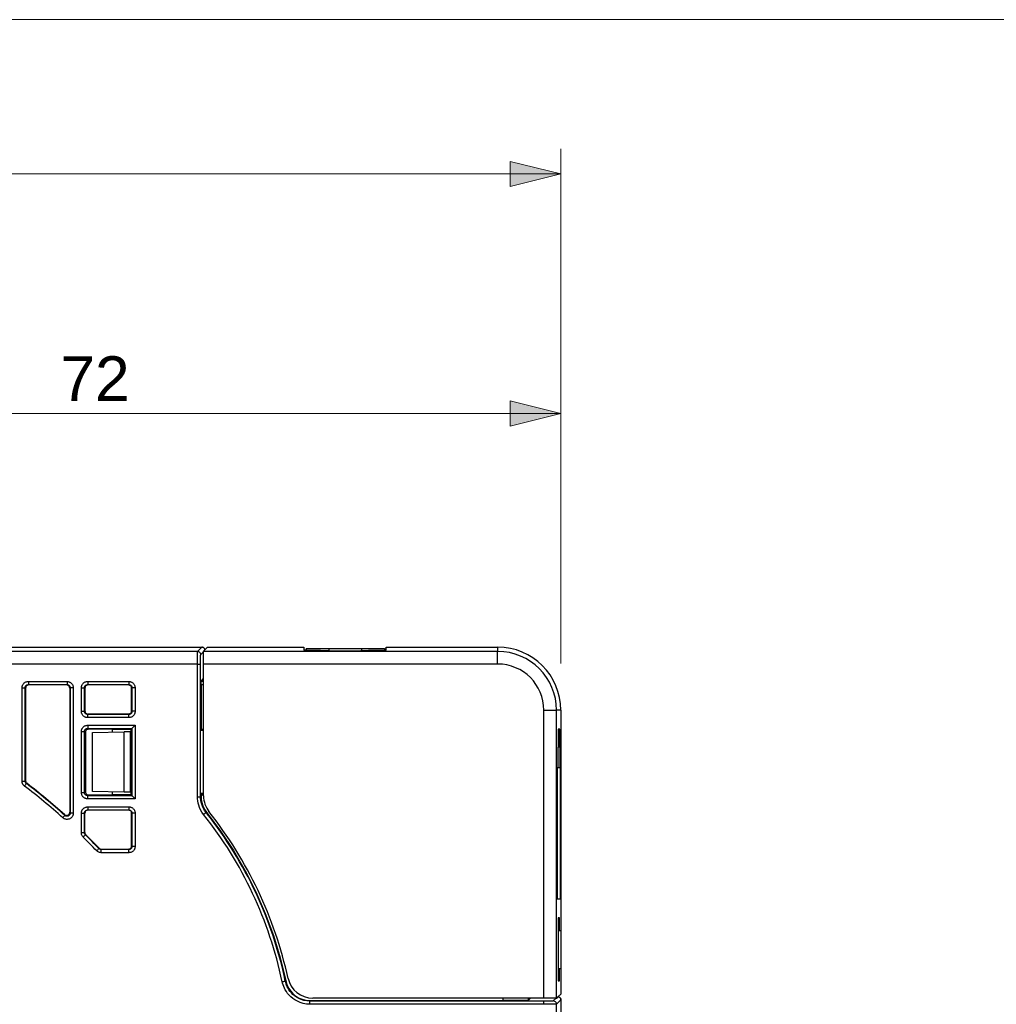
# Model space of a CAD drawing. Header units: inches. Extents: x 0 to 842, y 0 to 595.
# Tile 6 of 7: x 311 to 421, y 485 to 595. Entities that reach past the tile are written whole.
import ezdxf

# ---------------------------------------------------------------- set-up
doc = ezdxf.new("R2010")
doc.units = ezdxf.units.IN
doc.header["$MEASUREMENT"] = 0
doc.layers.add('Capa 1', color=7, linetype='Continuous')

# ---------------------------------------------------------------- blocks, each defined once
blk = doc.blocks.new('block 2')
at = {"layer": 'Capa 1', "lineweight": 0}
blk.add_lwpolyline([(0, 595.28), (841.89, 595.28), (841.89, 0), (0, 0), (0, 595.28)], dxfattribs=at)
at = {"layer": 'Capa 1', "color": 250, "lineweight": 25}
for points in [[(270, 524.85), (331.75, 524.85)], [(270, 524.85), (331.75, 524.85)], [(331.27, 524.37), (270, 524.37)], [(331.25, 522.95), (331.25, 523.1), (331.25, 523.25), (331.25, 523.39), (331.25, 523.51), (331.25, 523.62), (331.25, 523.72), (331.25, 523.82), (331.25, 523.9), (331.25, 523.97), (331.25, 524.03), (331.26, 524.09), (331.26, 524.14), (331.26, 524.18), (331.26, 524.22), (331.26, 524.25), (331.26, 524.28), (331.26, 524.3), (331.26, 524.32), (331.26, 524.34), (331.27, 524.35), (331.27, 524.36), (331.27, 524.37)], [(331.27, 524.37), (331.75, 524.85)], [(331.27, 524.37), (331.36, 524.35), (331.44, 524.32), (331.52, 524.26), (331.57, 524.19), (331.61, 524.1), (331.62, 524.01)], [(331.6, 522.95), (331.6, 523.07), (331.6, 523.18), (331.6, 523.28), (331.6, 523.37), (331.61, 523.45), (331.61, 523.53), (331.61, 523.6), (331.61, 523.66), (331.61, 523.71), (331.61, 523.76), (331.61, 523.8), (331.61, 523.84), (331.61, 523.87), (331.61, 523.9), (331.61, 523.93), (331.62, 523.95), (331.62, 523.97), (331.62, 523.98), (331.62, 523.99), (331.62, 524), (331.62, 524.01), (331.62, 524.01)], [(331.62, 524.01), (331.94, 524.33)], [(332.09, 524.59), (332.06, 524.67), (332, 524.74), (331.93, 524.8), (331.84, 524.84), (331.75, 524.85)], [(331.75, 524.85), (331.84, 524.84)], [(331.84, 524.84), (331.93, 524.8)], [(331.93, 524.8), (332, 524.74)], [(331.94, 524.4), (332.07, 524.53)], [(331.94, 524.37), (331.94, 524.4)], [(331.94, 522.95), (331.94, 524.37)], [(364.96, 524.37), (331.94, 524.37)], [(332, 524.74), (332.06, 524.67)], [(332.06, 524.67), (332.09, 524.59)], [(332.07, 524.53), (332.39, 524.85)], [(332.1, 524.55), (332.09, 524.59)], [(332.09, 524.59), (332.1, 524.55)], [(332.39, 524.85), (343.2, 524.85)], [(343.2, 524.85), (343.2, 524.5)], [(346.04, 524.45), (345.93, 524.45), (345.81, 524.45), (345.7, 524.45), (345.59, 524.45), (345.48, 524.45), (345.37, 524.45), (345.27, 524.45), (345.16, 524.45), (345.06, 524.46), (344.95, 524.46), (344.85, 524.46), (344.75, 524.46), (344.65, 524.46), (344.56, 524.46), (344.46, 524.46), (344.37, 524.46), (344.28, 524.46), (344.2, 524.46), (344.11, 524.47), (344.03, 524.47), (343.95, 524.47), (343.88, 524.47), (343.81, 524.47), (343.74, 524.47), (343.68, 524.47), (343.62, 524.48), (343.56, 524.48), (343.51, 524.48), (343.46, 524.48), (343.42, 524.48), (343.38, 524.49), (343.34, 524.49), (343.31, 524.49), (343.28, 524.49), (343.26, 524.49), (343.24, 524.49), (343.22, 524.5), (343.21, 524.5), (343.2, 524.5), (343.2, 524.5)], [(346.04, 524.45), (349.59, 524.45)], [(352.43, 524.5), (352.42, 524.5), (352.42, 524.5), (352.41, 524.5), (352.39, 524.49), (352.37, 524.49), (352.35, 524.49), (352.32, 524.49), (352.29, 524.49), (352.25, 524.49), (352.21, 524.48), (352.17, 524.48), (352.12, 524.48), (352.06, 524.48), (352.01, 524.48), (351.95, 524.47), (351.88, 524.47), (351.82, 524.47), (351.75, 524.47), (351.67, 524.47), (351.6, 524.47), (351.52, 524.47), (351.43, 524.46), (351.35, 524.46), (351.26, 524.46), (351.17, 524.46), (351.07, 524.46), (350.98, 524.46), (350.88, 524.46), (350.78, 524.46), (350.68, 524.46), (350.57, 524.46), (350.47, 524.46), (350.36, 524.45), (350.25, 524.45), (350.14, 524.45), (350.03, 524.45), (349.92, 524.45), (349.81, 524.45), (349.7, 524.45), (349.59, 524.45)], [(352.43, 524.5), (352.43, 524.85)], [(352.43, 524.85), (364.96, 524.85)], [(364.96, 524.85), (364.96, 524.37)], [(364.96, 522.95), (364.96, 523.01), (364.96, 523.08), (364.96, 523.14), (364.96, 523.21), (364.96, 523.27), (364.96, 523.33), (364.96, 523.39), (364.96, 523.46), (364.96, 523.51), (364.96, 523.57), (364.96, 523.63), (364.96, 523.69), (364.96, 523.74), (364.96, 523.79), (364.96, 523.85), (364.96, 523.89), (364.96, 523.94), (364.96, 523.99), (364.96, 524.03), (364.96, 524.07), (364.96, 524.11), (364.96, 524.15), (364.96, 524.18), (364.96, 524.21), (364.96, 524.24), (364.96, 524.26), (364.96, 524.29), (364.96, 524.31), (364.96, 524.32), (364.96, 524.34), (364.96, 524.35), (364.96, 524.36), (364.96, 524.36), (364.96, 524.37)], [(331.25, 522.95), (270, 522.95)], [(331.25, 522.95), (331.34, 522.95), (331.42, 522.95), (331.5, 522.95), (331.55, 522.95), (331.59, 522.95), (331.6, 522.95)], [(331.25, 508.06), (331.25, 522.95)], [(331.6, 508.06), (331.6, 522.95)], [(331.94, 508.14), (331.94, 522.95)], [(364.96, 522.95), (331.94, 522.95)], [(311.56, 520.29), (311.56, 520.33), (311.56, 520.37), (311.57, 520.42), (311.58, 520.47), (311.6, 520.52), (311.62, 520.57), (311.65, 520.63), (311.68, 520.68), (311.72, 520.73), (311.76, 520.78), (311.81, 520.83), (311.87, 520.87), (311.93, 520.91), (311.99, 520.94), (312.06, 520.96), (312.13, 520.98), (312.2, 520.99), (312.27, 520.99)], [(311.91, 520.29), (311.91, 520.31), (311.91, 520.33), (311.92, 520.35), (311.92, 520.38), (311.93, 520.4), (311.94, 520.43), (311.96, 520.46), (311.97, 520.48), (311.99, 520.51), (312.01, 520.53), (312.04, 520.56), (312.07, 520.58), (312.1, 520.6), (312.13, 520.61), (312.16, 520.62), (312.2, 520.63), (312.23, 520.64), (312.27, 520.64)], [(312.31, 520.6), (312.21, 520.58), (312.13, 520.55), (312.06, 520.49), (312, 520.42), (311.97, 520.34), (311.96, 520.24)], [(312.27, 520.99), (316.61, 520.99)], [(312.27, 520.99), (312.27, 520.9), (312.27, 520.82), (312.27, 520.75), (312.27, 520.69), (312.27, 520.65), (312.27, 520.64)], [(312.31, 520.6), (312.27, 520.64)], [(312.27, 520.64), (316.61, 520.64)], [(316.56, 520.6), (312.31, 520.6)], [(316.61, 520.64), (316.56, 520.6)], [(316.92, 520.24), (316.9, 520.34), (316.87, 520.42), (316.81, 520.49), (316.74, 520.55), (316.66, 520.58), (316.56, 520.6)], [(316.61, 520.99), (316.66, 520.99), (316.71, 520.99), (316.75, 520.98), (316.8, 520.97), (316.85, 520.95), (316.9, 520.93), (316.94, 520.91), (316.99, 520.88), (317.04, 520.85), (317.09, 520.81), (317.13, 520.76), (317.18, 520.7), (317.22, 520.64), (317.25, 520.58), (317.28, 520.51), (317.3, 520.43), (317.31, 520.36), (317.31, 520.29)], [(316.61, 520.99), (316.61, 520.9), (316.61, 520.82), (316.61, 520.75), (316.61, 520.69), (316.61, 520.65), (316.61, 520.64)], [(316.61, 520.64), (316.63, 520.64), (316.66, 520.64), (316.68, 520.63), (316.7, 520.63), (316.73, 520.62), (316.75, 520.61), (316.77, 520.6), (316.8, 520.58), (316.82, 520.57), (316.85, 520.54), (316.87, 520.52), (316.89, 520.49), (316.91, 520.46), (316.93, 520.43), (316.94, 520.4), (316.95, 520.36), (316.96, 520.32), (316.96, 520.29)], [(318.22, 520.29), (318.22, 520.33), (318.22, 520.37), (318.23, 520.42), (318.24, 520.47), (318.26, 520.52), (318.28, 520.57), (318.31, 520.63), (318.34, 520.68), (318.38, 520.73), (318.42, 520.78), (318.47, 520.83), (318.53, 520.87), (318.59, 520.91), (318.66, 520.94), (318.72, 520.96), (318.79, 520.98), (318.86, 520.99), (318.93, 520.99)], [(318.57, 520.29), (318.57, 520.31), (318.58, 520.33), (318.58, 520.35), (318.59, 520.38), (318.59, 520.4), (318.6, 520.43), (318.62, 520.46), (318.63, 520.48), (318.65, 520.51), (318.68, 520.53), (318.7, 520.56), (318.73, 520.58), (318.76, 520.6), (318.79, 520.61), (318.82, 520.62), (318.86, 520.63), (318.89, 520.64), (318.93, 520.64)], [(318.97, 520.6), (318.88, 520.58), (318.79, 520.55), (318.72, 520.49), (318.66, 520.42), (318.63, 520.34), (318.62, 520.24)], [(318.93, 520.99), (323.55, 520.99)], [(318.93, 520.99), (318.93, 520.9), (318.93, 520.82), (318.93, 520.75), (318.93, 520.69), (318.93, 520.65), (318.93, 520.64)], [(318.97, 520.6), (318.93, 520.64)], [(318.93, 520.64), (323.55, 520.64)], [(323.51, 520.6), (318.97, 520.6)], [(323.55, 520.64), (323.51, 520.6)], [(323.86, 520.24), (323.85, 520.34), (323.81, 520.42), (323.76, 520.49), (323.68, 520.55), (323.6, 520.58), (323.51, 520.6)], [(323.55, 520.99), (323.6, 520.99), (323.65, 520.99), (323.7, 520.98), (323.75, 520.97), (323.79, 520.95), (323.84, 520.93), (323.89, 520.91), (323.94, 520.88), (323.99, 520.85), (324.03, 520.81), (324.08, 520.76), (324.12, 520.7), (324.16, 520.64), (324.2, 520.58), (324.22, 520.51), (324.24, 520.43), (324.26, 520.36), (324.26, 520.29)], [(323.55, 520.99), (323.55, 520.9), (323.55, 520.82), (323.55, 520.75), (323.55, 520.69), (323.55, 520.65), (323.55, 520.64)], [(323.55, 520.64), (323.58, 520.64), (323.6, 520.64), (323.62, 520.63), (323.65, 520.63), (323.67, 520.62), (323.7, 520.61), (323.72, 520.6), (323.74, 520.58), (323.77, 520.57), (323.79, 520.54), (323.82, 520.52), (323.84, 520.49), (323.86, 520.46), (323.87, 520.43), (323.89, 520.4), (323.9, 520.36), (323.9, 520.32), (323.9, 520.29)], [(331.66, 521.03), (331.94, 521.31)], [(331.66, 520.67), (331.66, 520.77), (331.66, 520.85), (331.66, 520.92), (331.66, 520.98), (331.66, 521.01), (331.66, 521.03)], [(331.66, 521.03), (331.94, 521.03)], [(331.66, 520.67), (331.94, 520.67)], [(331.66, 520.67), (331.68, 515.64)], [(311.56, 509.82), (311.56, 520.29)], [(311.56, 520.29), (311.65, 520.29), (311.73, 520.29), (311.81, 520.29), (311.86, 520.29), (311.9, 520.29), (311.91, 520.29)], [(311.96, 520.24), (311.91, 520.29)], [(311.91, 509.82), (311.91, 520.29)], [(311.96, 520.24), (311.96, 509.85)], [(316.96, 520.29), (316.92, 520.24)], [(316.92, 520.24), (316.92, 506.31)], [(317.31, 520.29), (317.22, 520.29), (317.14, 520.29), (317.07, 520.29), (317.01, 520.29), (316.97, 520.29), (316.96, 520.29)], [(316.96, 520.29), (316.96, 506.22)], [(317.31, 520.29), (317.31, 506.22)], [(318.22, 517.65), (318.22, 520.29)], [(318.22, 520.29), (318.31, 520.29), (318.39, 520.29), (318.47, 520.29), (318.52, 520.29), (318.56, 520.29), (318.57, 520.29)], [(318.62, 520.24), (318.57, 520.29)], [(318.57, 517.65), (318.57, 520.29)], [(318.62, 520.24), (318.62, 517.69)], [(323.9, 520.29), (323.86, 520.24)], [(323.86, 517.69), (323.86, 520.24)], [(324.26, 520.29), (324.17, 520.29), (324.08, 520.29), (324.01, 520.29), (323.95, 520.29), (323.92, 520.29), (323.9, 520.29)], [(323.9, 520.29), (323.9, 517.65)], [(324.26, 520.29), (324.26, 517.65)], [(318.93, 516.94), (318.89, 516.94), (318.84, 516.94), (318.79, 516.95), (318.74, 516.96), (318.69, 516.98), (318.64, 517), (318.59, 517.03), (318.53, 517.06), (318.48, 517.1), (318.43, 517.14), (318.38, 517.19), (318.34, 517.25), (318.3, 517.31), (318.27, 517.38), (318.25, 517.44), (318.23, 517.51), (318.22, 517.58), (318.22, 517.65)], [(318.22, 517.65), (318.31, 517.65), (318.39, 517.65), (318.47, 517.65), (318.52, 517.65), (318.56, 517.65), (318.57, 517.65)], [(318.62, 517.69), (318.57, 517.65)], [(318.93, 517.29), (318.91, 517.29), (318.88, 517.3), (318.86, 517.3), (318.83, 517.31), (318.81, 517.31), (318.78, 517.32), (318.76, 517.34), (318.73, 517.35), (318.7, 517.37), (318.68, 517.4), (318.66, 517.42), (318.64, 517.45), (318.62, 517.48), (318.6, 517.51), (318.59, 517.54), (318.58, 517.58), (318.58, 517.61), (318.57, 517.65)], [(318.62, 517.69), (318.63, 517.6), (318.66, 517.51), (318.72, 517.44), (318.79, 517.38), (318.88, 517.35), (318.97, 517.34)], [(318.97, 517.34), (318.93, 517.29)], [(318.93, 516.94), (318.93, 517.03), (318.93, 517.11), (318.93, 517.19), (318.93, 517.24), (318.93, 517.28), (318.93, 517.29)], [(323.55, 517.29), (318.93, 517.29)], [(323.51, 517.34), (318.97, 517.34)], [(323.51, 517.34), (323.6, 517.35), (323.68, 517.38), (323.76, 517.44), (323.81, 517.51), (323.85, 517.6), (323.86, 517.69)], [(323.55, 517.29), (323.51, 517.34)], [(324.26, 517.65), (324.26, 517.6), (324.25, 517.55), (324.24, 517.5), (324.23, 517.45), (324.22, 517.4), (324.2, 517.36), (324.17, 517.31), (324.14, 517.26), (324.11, 517.21), (324.07, 517.17), (324.02, 517.12), (323.97, 517.07), (323.91, 517.04), (323.84, 517), (323.77, 516.97), (323.7, 516.95), (323.63, 516.94), (323.55, 516.94)], [(323.9, 517.65), (323.9, 517.62), (323.9, 517.6), (323.9, 517.57), (323.89, 517.55), (323.88, 517.53), (323.87, 517.5), (323.86, 517.48), (323.85, 517.45), (323.83, 517.43), (323.81, 517.41), (323.79, 517.38), (323.76, 517.36), (323.73, 517.34), (323.7, 517.32), (323.66, 517.31), (323.62, 517.3), (323.59, 517.29), (323.55, 517.29)], [(323.55, 516.94), (323.55, 517.03), (323.55, 517.11), (323.55, 517.19), (323.55, 517.24), (323.55, 517.28), (323.55, 517.29)], [(323.9, 517.65), (323.86, 517.69)], [(324.26, 517.65), (324.17, 517.65), (324.08, 517.65), (324.01, 517.65), (323.95, 517.65), (323.92, 517.65), (323.9, 517.65)], [(370.15, 485.45), (370.15, 517.76)], [(370.15, 517.76), (370.21, 517.76), (370.28, 517.76), (370.34, 517.76), (370.41, 517.76), (370.47, 517.76), (370.53, 517.76), (370.6, 517.76), (370.66, 517.76), (370.72, 517.76), (370.78, 517.76), (370.83, 517.76), (370.89, 517.76), (370.94, 517.76), (371, 517.76), (371.05, 517.76), (371.1, 517.76), (371.14, 517.76), (371.19, 517.76), (371.23, 517.76), (371.27, 517.76), (371.31, 517.76), (371.35, 517.76), (371.38, 517.76), (371.41, 517.76), (371.44, 517.76), (371.46, 517.76), (371.49, 517.76), (371.51, 517.76), (371.53, 517.76), (371.54, 517.76), (371.55, 517.76), (371.56, 517.76), (371.57, 517.76), (371.57, 517.76)], [(371.57, 485.45), (371.57, 517.76)], [(372.05, 517.76), (371.57, 517.76)], [(372.05, 517.76), (372.05, 493.04)], [(323.55, 516.94), (318.93, 516.94)], [(318.22, 515.38), (318.22, 515.42), (318.22, 515.46), (318.23, 515.51), (318.24, 515.56), (318.26, 515.61), (318.28, 515.66), (318.31, 515.72), (318.34, 515.77), (318.38, 515.82), (318.42, 515.87), (318.47, 515.92), (318.53, 515.96), (318.59, 516), (318.66, 516.03), (318.72, 516.05), (318.79, 516.07), (318.86, 516.08), (318.93, 516.08)], [(318.22, 508.53), (318.22, 515.38)], [(318.22, 515.38), (318.31, 515.38), (318.39, 515.38), (318.47, 515.38), (318.52, 515.38), (318.56, 515.38), (318.57, 515.38)], [(318.57, 515.38), (318.57, 515.4), (318.58, 515.42), (318.58, 515.44), (318.59, 515.47), (318.59, 515.49), (318.6, 515.52), (318.62, 515.55), (318.63, 515.57), (318.65, 515.6), (318.68, 515.62), (318.7, 515.65), (318.73, 515.67), (318.76, 515.69), (318.79, 515.7), (318.82, 515.71), (318.86, 515.72), (318.89, 515.73), (318.93, 515.73)], [(318.57, 508.53), (318.57, 515.38)], [(318.67, 515.28), (318.57, 515.37)], [(319.02, 515.64), (318.93, 515.62), (318.84, 515.59), (318.77, 515.53), (318.71, 515.46), (318.68, 515.38), (318.67, 515.28)], [(318.67, 515.28), (318.67, 508.62)], [(318.93, 516.08), (324.26, 516.08)], [(318.93, 516.08), (318.93, 515.99), (318.93, 515.91), (318.93, 515.83), (318.93, 515.78), (318.93, 515.74), (318.93, 515.73)], [(319.02, 515.64), (318.93, 515.73)], [(318.93, 515.73), (323.91, 515.73)], [(321.67, 515.64), (319.02, 515.64)], [(319.47, 515.28), (323.01, 515.34)], [(319.47, 508.63), (319.47, 515.28)], [(321.67, 515.64), (323.79, 515.62)], [(321.67, 515.64), (321.67, 515.31)], [(323.72, 515.35), (323.01, 515.34)], [(323.01, 508.56), (323.01, 515.34)], [(323.87, 515.35), (323.72, 515.35)], [(323.72, 508.55), (323.72, 515.35)], [(323.84, 515.67), (323.79, 515.62)], [(323.79, 515.62), (323.79, 515.35)], [(323.84, 515.67), (323.9, 515.73)], [(323.87, 515.64), (323.84, 515.67)], [(323.87, 515.35), (323.87, 515.64)], [(323.87, 508.55), (323.87, 515.35)], [(323.9, 515.73), (323.91, 515.74), (323.93, 515.76), (323.97, 515.79), (324.01, 515.83), (324.06, 515.89), (324.12, 515.95), (324.19, 516.01), (324.26, 516.08)], [(323.9, 515.73), (323.9, 508.17)], [(324.26, 516.08), (324.26, 507.82)], [(331.62, 515.62), (331.68, 515.66)], [(331.94, 515.49), (331.62, 515.49)], [(331.72, 515.59), (331.68, 515.64)], [(331.68, 515.64), (331.94, 515.64)], [(331.72, 515.49), (331.72, 515.59)], [(331.94, 515.59), (331.72, 515.59)], [(371.93, 515.64), (371.74, 515.64)], [(371.74, 515.64), (371.74, 513.62)], [(371.93, 513.62), (371.93, 515.64)], [(371.74, 513.62), (371.71, 513.62)], [(371.71, 513.62), (371.71, 511.31)], [(371.93, 513.62), (371.74, 513.62)], [(371.96, 513.62), (371.93, 513.62)], [(371.96, 511.31), (371.96, 513.62)], [(371.71, 511.31), (371.64, 511.31)], [(371.64, 511.31), (371.64, 496.59)], [(371.96, 511.31), (371.71, 511.31)], [(372.02, 511.31), (371.96, 511.31)], [(372.02, 496.59), (372.02, 511.31)], [(311.84, 509.26), (311.8, 509.29), (311.77, 509.32), (311.73, 509.36), (311.7, 509.39), (311.68, 509.43), (311.65, 509.48), (311.62, 509.52), (311.6, 509.58), (311.58, 509.63), (311.57, 509.69), (311.56, 509.76), (311.56, 509.82)], [(311.56, 509.82), (311.65, 509.82), (311.73, 509.82), (311.81, 509.82), (311.86, 509.82), (311.9, 509.82), (311.91, 509.82)], [(311.84, 509.26), (311.89, 509.33), (311.94, 509.4), (311.99, 509.46), (312.02, 509.5), (312.04, 509.53), (312.05, 509.54)], [(311.91, 509.82), (311.92, 509.83), (311.93, 509.83), (311.94, 509.84), (311.96, 509.85)], [(312.05, 509.54), (312.03, 509.56), (312.02, 509.57), (312, 509.59), (311.99, 509.61), (311.97, 509.63), (311.96, 509.65), (311.95, 509.67), (311.94, 509.7), (311.93, 509.73), (311.92, 509.76), (311.91, 509.79), (311.91, 509.82)], [(311.96, 509.85), (311.97, 509.76), (311.99, 509.69), (312.04, 509.62), (312.09, 509.56)], [(312.05, 509.54), (312.09, 509.56)], [(318.93, 507.82), (318.88, 507.82), (318.83, 507.83), (318.78, 507.83), (318.73, 507.85), (318.68, 507.86), (318.64, 507.88), (318.59, 507.9), (318.54, 507.93), (318.49, 507.97), (318.45, 508.01), (318.4, 508.06), (318.35, 508.11), (318.32, 508.17), (318.28, 508.24), (318.26, 508.31), (318.24, 508.38), (318.22, 508.45), (318.22, 508.53)], [(318.22, 508.53), (318.31, 508.53), (318.39, 508.53), (318.47, 508.53), (318.52, 508.53), (318.56, 508.53), (318.57, 508.53)], [(318.57, 508.53), (318.67, 508.62)], [(318.93, 508.17), (318.9, 508.17), (318.88, 508.18), (318.85, 508.18), (318.83, 508.19), (318.81, 508.19), (318.78, 508.2), (318.76, 508.22), (318.74, 508.23), (318.71, 508.25), (318.69, 508.27), (318.66, 508.29), (318.64, 508.32), (318.62, 508.35), (318.6, 508.38), (318.59, 508.42), (318.58, 508.45), (318.58, 508.49), (318.57, 508.53)], [(318.67, 508.62), (318.68, 508.53), (318.71, 508.44), (318.77, 508.37), (318.84, 508.31), (318.93, 508.28), (319.02, 508.27)], [(323.01, 508.56), (319.47, 508.63)], [(321.67, 508.59), (321.67, 508.27)], [(323.72, 508.55), (323.01, 508.56)], [(323.87, 508.55), (323.72, 508.55)], [(323.79, 508.55), (323.79, 508.28)], [(323.87, 508.27), (323.87, 508.55)], [(331.94, 508.41), (331.62, 508.41)], [(331.72, 508.31), (331.72, 508.41)], [(318.93, 508.17), (319.02, 508.27)], [(318.93, 507.82), (318.93, 507.91), (318.93, 507.99), (318.93, 508.07), (318.93, 508.12), (318.93, 508.16), (318.93, 508.17)], [(323.9, 508.17), (318.93, 508.17)], [(324.26, 507.82), (318.93, 507.82)], [(319.02, 508.27), (321.67, 508.27)], [(323.79, 508.28), (321.67, 508.27)], [(323.79, 508.28), (323.84, 508.24)], [(323.84, 508.24), (323.87, 508.27)], [(323.84, 508.24), (323.9, 508.17)], [(323.9, 508.17), (323.91, 508.17), (323.93, 508.14), (323.97, 508.11), (324.01, 508.07), (324.06, 508.02), (324.12, 507.96), (324.19, 507.89), (324.26, 507.82)], [(331.25, 508.06), (331.34, 508.06), (331.42, 508.06), (331.5, 508.06), (331.55, 508.06), (331.59, 508.06), (331.6, 508.06)], [(331.94, 506.07), (331.76, 506.33), (331.61, 506.59), (331.49, 506.85), (331.4, 507.1), (331.33, 507.35), (331.28, 507.6), (331.26, 507.83), (331.25, 508.06)], [(331.6, 508.06), (331.62, 508.06), (331.63, 508.07), (331.64, 508.07), (331.66, 508.08)], [(332.22, 506.29), (332.06, 506.52), (331.92, 506.75), (331.82, 506.98), (331.73, 507.21), (331.67, 507.43), (331.63, 507.65), (331.61, 507.86), (331.6, 508.06)], [(331.66, 508.24), (331.65, 508.25), (331.64, 508.26), (331.64, 508.26), (331.63, 508.27), (331.63, 508.27)], [(331.72, 508.31), (331.66, 508.27)], [(331.66, 508.27), (331.94, 508.27)], [(331.66, 508.27), (331.66, 508.08)], [(331.66, 508.08), (331.67, 507.76), (331.73, 507.45), (331.82, 507.14), (331.94, 506.85), (332.09, 506.57), (332.27, 506.31)], [(331.72, 508.31), (331.94, 508.31)], [(317.31, 506.22), (317.31, 506.17), (317.31, 506.12), (317.3, 506.07), (317.29, 506.02), (317.27, 505.97), (317.25, 505.92), (317.22, 505.86), (317.18, 505.81), (317.14, 505.75), (317.09, 505.7), (317.04, 505.66), (316.98, 505.62), (316.92, 505.58), (316.85, 505.55), (316.78, 505.53), (316.71, 505.52), (316.63, 505.51), (316.56, 505.51), (316.49, 505.52), (316.42, 505.54), (316.34, 505.56), (316.27, 505.59), (316.2, 505.64), (316.13, 505.69)], [(316.33, 506.05), (316.39, 506), (316.47, 505.97), (316.55, 505.96), (316.63, 505.97), (316.7, 505.99), (316.77, 506.03), (316.83, 506.09), (316.88, 506.16), (316.91, 506.23), (316.92, 506.31)], [(316.96, 506.22), (316.96, 506.19), (316.96, 506.17), (316.95, 506.15), (316.95, 506.12), (316.94, 506.09), (316.93, 506.07), (316.91, 506.04), (316.9, 506.01), (316.87, 505.98), (316.85, 505.96), (316.82, 505.94), (316.79, 505.92), (316.76, 505.9), (316.73, 505.88), (316.69, 505.87), (316.65, 505.87), (316.62, 505.86), (316.58, 505.86), (316.55, 505.87), (316.51, 505.88), (316.47, 505.89), (316.44, 505.91), (316.4, 505.93), (316.37, 505.95)], [(316.92, 506.31), (316.92, 506.3), (316.93, 506.28), (316.94, 506.27), (316.94, 506.25), (316.95, 506.23), (316.96, 506.22)], [(317.31, 506.22), (317.22, 506.22), (317.14, 506.22), (317.07, 506.22), (317.01, 506.22), (316.97, 506.22), (316.96, 506.22)], [(318.22, 506.21), (318.22, 506.26), (318.23, 506.31), (318.24, 506.36), (318.25, 506.41), (318.26, 506.45), (318.28, 506.5), (318.31, 506.55), (318.33, 506.6), (318.37, 506.65), (318.41, 506.69), (318.46, 506.74), (318.51, 506.78), (318.55, 506.81)], [(318.22, 504.03), (318.22, 506.21)], [(318.22, 506.21), (318.31, 506.21), (318.39, 506.21), (318.47, 506.21), (318.52, 506.21), (318.56, 506.21), (318.57, 506.21)], [(318.55, 506.81), (318.57, 506.82), (318.64, 506.86), (318.71, 506.88), (318.78, 506.9), (318.85, 506.92), (318.93, 506.92)], [(318.57, 506.21), (318.57, 506.24), (318.58, 506.26), (318.58, 506.29), (318.59, 506.31), (318.6, 506.33), (318.6, 506.36), (318.62, 506.38), (318.63, 506.4), (318.65, 506.43), (318.67, 506.45), (318.69, 506.48), (318.72, 506.5), (318.74, 506.51)], [(318.57, 506.21), (318.62, 506.21)], [(318.57, 504.03), (318.57, 506.21)], [(318.63, 506.31), (318.62, 506.21)], [(318.62, 504.05), (318.62, 506.21)], [(318.72, 506.46), (318.66, 506.39), (318.63, 506.31)], [(318.97, 506.57), (318.88, 506.55), (318.79, 506.52), (318.72, 506.46)], [(318.74, 506.51), (318.75, 506.52), (318.78, 506.53), (318.82, 506.55), (318.85, 506.56), (318.89, 506.56), (318.93, 506.57)], [(318.93, 506.92), (323.55, 506.92)], [(318.93, 506.92), (318.93, 506.83), (318.93, 506.74), (318.93, 506.67), (318.93, 506.61), (318.93, 506.58), (318.93, 506.57)], [(318.93, 506.57), (323.55, 506.57)], [(323.55, 506.92), (323.59, 506.92), (323.64, 506.91), (323.69, 506.91), (323.74, 506.9), (323.79, 506.88), (323.84, 506.86), (323.89, 506.83), (323.95, 506.8)], [(323.55, 506.92), (323.55, 506.83), (323.55, 506.74), (323.55, 506.67), (323.55, 506.61), (323.55, 506.58), (323.55, 506.57)], [(323.55, 506.57), (323.57, 506.56), (323.59, 506.56), (323.62, 506.56), (323.64, 506.55), (323.67, 506.54), (323.7, 506.53), (323.72, 506.52), (323.73, 506.51)], [(323.6, 506.55), (323.55, 506.56)], [(323.86, 506.21), (323.85, 506.31), (323.81, 506.39), (323.76, 506.46), (323.68, 506.52), (323.6, 506.55)], [(323.73, 506.51), (323.75, 506.5), (323.77, 506.49)], [(323.77, 506.49), (323.8, 506.46), (323.82, 506.44), (323.84, 506.41), (323.86, 506.38), (323.88, 506.35), (323.89, 506.31), (323.9, 506.28), (323.9, 506.25), (323.9, 506.21)], [(323.86, 502.53), (323.86, 506.21)], [(323.86, 506.21), (323.9, 506.21)], [(324.26, 506.21), (324.17, 506.21), (324.08, 506.21), (324.01, 506.21), (323.95, 506.21), (323.92, 506.21), (323.9, 506.21)], [(323.9, 506.21), (323.9, 502.48)], [(323.95, 506.8), (324, 506.76), (324.05, 506.71), (324.1, 506.66), (324.14, 506.61), (324.17, 506.55), (324.2, 506.48), (324.23, 506.42), (324.25, 506.35), (324.26, 506.28), (324.26, 506.21)], [(324.26, 506.21), (324.26, 502.48)], [(331.94, 506.07), (332.01, 506.13), (332.08, 506.18), (332.14, 506.23), (332.18, 506.26), (332.21, 506.29), (332.22, 506.29)], [(332.22, 506.29), (332.27, 506.31)], [(332.27, 506.31), (332.34, 506.22)], [(332.34, 506.22), (333.85, 504.2), (335.31, 502.01), (336.63, 499.73), (337.82, 497.38), (338.87, 494.96), (339.78, 492.49), (340.55, 489.98), (341.16, 487.42)], [(316.13, 505.69), (316.19, 505.76), (316.25, 505.82), (316.3, 505.88), (316.34, 505.92), (316.36, 505.94), (316.37, 505.95)], [(316.33, 506.05), (316.33, 506.04), (316.34, 506.02), (316.35, 506), (316.35, 505.99), (316.36, 505.97), (316.37, 505.95)], [(318.43, 503.52), (318.37, 503.59), (318.32, 503.66), (318.28, 503.74), (318.25, 503.83), (318.23, 503.92), (318.22, 504.03)], [(318.22, 504.03), (318.31, 504.03), (318.39, 504.03), (318.47, 504.03), (318.52, 504.03), (318.56, 504.03), (318.57, 504.03)], [(318.57, 504.03), (318.58, 504.03), (318.59, 504.04), (318.61, 504.04), (318.62, 504.05)], [(318.68, 503.78), (318.65, 503.81), (318.62, 503.85), (318.6, 503.88), (318.59, 503.93), (318.58, 503.98), (318.57, 504.03)], [(318.62, 504.05), (318.62, 503.98), (318.64, 503.91), (318.68, 503.85), (318.72, 503.8)], [(318.43, 503.52), (318.49, 503.59), (318.55, 503.65), (318.6, 503.7), (318.64, 503.74), (318.67, 503.77), (318.68, 503.78)], [(318.68, 503.78), (318.72, 503.79)], [(319.94, 501.99), (320, 502.06), (320.07, 502.11), (320.12, 502.16), (320.16, 502.2), (320.19, 502.23), (320.19, 502.24)], [(320.45, 501.77), (320.36, 501.78), (320.27, 501.8), (320.19, 501.82), (320.1, 501.86), (320.02, 501.92), (319.94, 501.99)], [(320.19, 502.24), (320.21, 502.28)], [(320.45, 502.13), (320.41, 502.13), (320.36, 502.14), (320.32, 502.15), (320.28, 502.17), (320.24, 502.2), (320.2, 502.24)], [(320.21, 502.28), (320.27, 502.23), (320.33, 502.2), (320.4, 502.18), (320.47, 502.17)], [(320.45, 502.13), (320.46, 502.14), (320.46, 502.15), (320.46, 502.16), (320.47, 502.17)], [(320.45, 501.77), (320.45, 501.86), (320.45, 501.95), (320.45, 502.02), (320.45, 502.08), (320.45, 502.11), (320.45, 502.13)], [(323.55, 502.13), (320.45, 502.13)], [(323.55, 501.77), (320.45, 501.77)], [(320.47, 502.17), (323.51, 502.17)], [(323.51, 502.17), (323.6, 502.19), (323.68, 502.22), (323.76, 502.28), (323.81, 502.35), (323.85, 502.43), (323.86, 502.53)], [(323.55, 502.13), (323.51, 502.17)], [(324.26, 502.48), (324.26, 502.43), (324.25, 502.38), (324.24, 502.33), (324.23, 502.29), (324.22, 502.24), (324.2, 502.19), (324.17, 502.14), (324.14, 502.1), (324.11, 502.05), (324.07, 502), (324.02, 501.95), (323.97, 501.91), (323.91, 501.87), (323.84, 501.84), (323.77, 501.81), (323.7, 501.79), (323.63, 501.78), (323.55, 501.77)], [(323.9, 502.48), (323.9, 502.46), (323.9, 502.43), (323.9, 502.41), (323.89, 502.38), (323.88, 502.36), (323.87, 502.34), (323.86, 502.31), (323.85, 502.29), (323.83, 502.27), (323.81, 502.24), (323.79, 502.22), (323.76, 502.2), (323.73, 502.18), (323.7, 502.16), (323.66, 502.15), (323.62, 502.14), (323.59, 502.13), (323.55, 502.13)], [(323.55, 501.77), (323.55, 501.86), (323.55, 501.95), (323.55, 502.02), (323.55, 502.08), (323.55, 502.11), (323.55, 502.13)], [(323.9, 502.48), (323.86, 502.53)], [(324.26, 502.48), (324.17, 502.48), (324.08, 502.48), (324.01, 502.48), (323.95, 502.48), (323.92, 502.48), (323.9, 502.48)], [(371.64, 496.59), (372.02, 496.59)], [(371.77, 494.46), (371.77, 487.38)], [(371.89, 494.46), (371.77, 494.46)], [(371.89, 493.04), (371.89, 494.46)], [(371.77, 493.04), (372.05, 493.04)], [(372.05, 493.04), (372.05, 488.79)], [(371.77, 488.79), (372.05, 488.79)], [(371.89, 487.38), (371.89, 488.79)], [(372.05, 488.79), (372.05, 485.9)], [(341.12, 487.36), (341.16, 487.42)], [(341.17, 487.42), (341.25, 487.11), (341.37, 486.81), (341.52, 486.53), (341.7, 486.26), (341.92, 486.02), (342.15, 485.8), (342.41, 485.61), (342.69, 485.45), (343, 485.33), (343.31, 485.24), (343.62, 485.18), (343.94, 485.17)], [(340.77, 487.29), (340.86, 487.31), (340.94, 487.33), (341.02, 487.34), (341.07, 487.35), (341.11, 487.36), (341.12, 487.36)], [(343.89, 484.76), (343.49, 484.79), (343.12, 484.85), (342.78, 484.96), (342.47, 485.09), (342.19, 485.25), (341.95, 485.42), (341.73, 485.6), (341.54, 485.79), (341.38, 485.98), (341.24, 486.18), (341.12, 486.37), (341.02, 486.56), (340.94, 486.75), (340.87, 486.94), (340.81, 487.12), (340.77, 487.29)], [(343.89, 485.11), (343.54, 485.13), (343.2, 485.2), (342.9, 485.29), (342.63, 485.41), (342.38, 485.55), (342.16, 485.7), (341.97, 485.86), (341.8, 486.03), (341.66, 486.2), (341.53, 486.37), (341.43, 486.55), (341.34, 486.72), (341.27, 486.88), (341.21, 487.05), (341.16, 487.21), (341.12, 487.36)], [(371.77, 487.38), (371.89, 487.38)], [(365.54, 485.45), (365.54, 485.17)], [(368.39, 485.18), (365.54, 485.17)], [(368.39, 485.18), (368.65, 485.45)], [(368.39, 485.45), (368.39, 485.18)], [(371.57, 485.45), (370.15, 485.45)], [(371.53, 485.45), (371.21, 485.13)], [(371.57, 485.45), (371.6, 485.45)], [(372.05, 485.26), (371.57, 484.77)], [(371.73, 485.58), (371.6, 485.45)], [(372.05, 485.9), (371.73, 485.58)], [(371.79, 485.6), (371.75, 485.6)], [(371.75, 485.6), (371.79, 485.6)], [(372.05, 485.26), (372.04, 485.35), (372, 485.43), (371.95, 485.51), (371.87, 485.56), (371.79, 485.6)], [(371.79, 485.6), (371.87, 485.56)], [(371.87, 485.56), (371.95, 485.51)], [(371.95, 485.51), (372, 485.43)], [(372, 485.43), (372.04, 485.35)], [(372.04, 485.35), (372.05, 485.26)], [(372.05, 485.26), (372.05, 472.76)], [(372.05, 485.26), (372.05, 472.76)], [(343.89, 485.11), (343.9, 485.12), (343.92, 485.14), (343.93, 485.15), (343.94, 485.17)], [(343.89, 484.76), (343.89, 484.85), (343.89, 484.93), (343.89, 485), (343.89, 485.06), (343.89, 485.1), (343.89, 485.11)], [(370.15, 485.11), (343.89, 485.11)], [(370.15, 484.76), (343.89, 484.76)], [(343.94, 485.17), (365.54, 485.17)], [(371.21, 485.13), (371.2, 485.13), (371.18, 485.12), (371.16, 485.12), (371.12, 485.12), (371.08, 485.12), (371.03, 485.12), (370.98, 485.12), (370.93, 485.12), (370.87, 485.11), (370.82, 485.11), (370.76, 485.11), (370.71, 485.11), (370.65, 485.11), (370.6, 485.11), (370.55, 485.11), (370.49, 485.11), (370.44, 485.11), (370.38, 485.11), (370.33, 485.11), (370.27, 485.11), (370.21, 485.11), (370.15, 485.11)], [(370.15, 484.76), (370.15, 484.85), (370.15, 484.93), (370.15, 485), (370.15, 485.06), (370.15, 485.1), (370.15, 485.11)], [(371.57, 484.77), (371.56, 484.77), (371.53, 484.77), (371.49, 484.77), (371.44, 484.77), (371.38, 484.77), (371.32, 484.76), (371.26, 484.76), (371.18, 484.76), (371.11, 484.76), (371.04, 484.76), (370.97, 484.76), (370.9, 484.76), (370.82, 484.76), (370.75, 484.76), (370.68, 484.76), (370.61, 484.76), (370.53, 484.76), (370.46, 484.76), (370.39, 484.76), (370.31, 484.76), (370.23, 484.76), (370.15, 484.76)], [(371.57, 484.77), (371.56, 484.87), (371.52, 484.95), (371.46, 485.02), (371.39, 485.08), (371.3, 485.12), (371.21, 485.13)], [(371.57, 472.76), (371.57, 484.77)]]:
    blk.add_lwpolyline(points, dxfattribs=at)
for points in [[(372.05, 517.76), (372.05, 521.68), (368.88, 524.85), (364.96, 524.85)], [(371.57, 517.76), (371.57, 521.41), (368.61, 524.37), (364.96, 524.37)], [(370.15, 517.76), (370.15, 520.63), (367.83, 522.95), (364.96, 522.95)], [(316.37, 505.95), (314.98, 507.21), (313.54, 508.4), (312.05, 509.54)], [(316.33, 506.05), (314.96, 507.28), (313.55, 508.45), (312.1, 509.56)], [(316.13, 505.69), (314.75, 506.94), (313.31, 508.13), (311.84, 509.26)], [(331.94, 508.14), (331.94, 507.5), (332.16, 506.88), (332.55, 506.38)], [(332.3, 506.19), (332.27, 506.23), (332.25, 506.26), (332.22, 506.29)], [(341.12, 487.36), (339.68, 494.24), (336.66, 500.68), (332.3, 506.19)], [(341.43, 487.67), (339.93, 494.5), (336.89, 500.9), (332.55, 506.38)], [(340.77, 487.29), (339.33, 494.15), (336.31, 500.59), (331.94, 506.07)], [(319.94, 501.99), (319.44, 502.51), (318.94, 503.02), (318.43, 503.52)], [(320.19, 502.24), (319.7, 502.76), (319.19, 503.27), (318.68, 503.78)], [(320.21, 502.28), (319.72, 502.79), (319.23, 503.3), (318.72, 503.79)], [(341.43, 487.67), (341.71, 486.37), (342.87, 485.45), (344.2, 485.45)]]:
    blk.add_open_spline(points, degree=3, dxfattribs=at)
blk = doc.blocks.new('block 3')
at = {"layer": 'Capa 1'}
h = blk.add_hatch(color=250, dxfattribs=at)
h.dxf.hatch_style = 2
h.paths.add_polyline_path([(372.05, 577.96), (366.38, 576.54), (366.38, 579.37)])
at = {"layer": 'Capa 1', "lineweight": 0}
for points in [[(0, 595.28), (841.89, 595.28), (841.89, 0), (0, 0), (0, 595.28)], [(372.05, 577.96), (366.38, 576.54), (366.38, 579.37), (372.05, 577.96)], [(372.05, 577.96), (366.38, 576.54), (366.38, 579.37), (372.05, 577.96)]]:
    blk.add_lwpolyline(points, dxfattribs=at)
blk = doc.blocks.new('block 4')
at = {"layer": 'Capa 1', "lineweight": 0}
blk.add_lwpolyline([(0, 595.28), (841.89, 595.28), (841.89, 0), (0, 0), (0, 595.28)], dxfattribs=at)
blk = doc.blocks.new('block 5')
at = {"layer": 'Capa 1', "lineweight": 0}
blk.add_lwpolyline([(0, 595.28), (841.89, 595.28), (841.89, 0), (0, 0), (0, 595.28)], dxfattribs=at)
blk = doc.blocks.new('block 6')
at = {"layer": 'Capa 1', "lineweight": 0}
blk.add_lwpolyline([(0, 595.28), (841.89, 595.28), (841.89, 0), (0, 0), (0, 595.28)], dxfattribs=at)
blk = doc.blocks.new('block 7')
at = {"layer": 'Capa 1'}
h = blk.add_hatch(color=250, dxfattribs=at)
h.dxf.hatch_style = 2
h.paths.add_polyline_path([(372.05, 551.07), (366.38, 549.65), (366.38, 552.48)])
at = {"layer": 'Capa 1', "lineweight": 0}
for points in [[(0, 595.28), (841.89, 595.28), (841.89, 0), (0, 0), (0, 595.28)], [(372.05, 551.07), (366.38, 549.65), (366.38, 552.48), (372.05, 551.07)], [(372.05, 551.07), (366.38, 549.65), (366.38, 552.48), (372.05, 551.07)]]:
    blk.add_lwpolyline(points, dxfattribs=at)
blk = doc.blocks.new('block 8')
at = {"layer": 'Capa 1', "lineweight": 0}
blk.add_lwpolyline([(0, 595.28), (841.89, 595.28), (841.89, 0), (0, 0), (0, 595.28)], dxfattribs=at)
blk = doc.blocks.new('block 9')
at = {"layer": 'Capa 1', "lineweight": 0}
blk.add_lwpolyline([(0, 595.28), (841.89, 595.28), (841.89, 0), (0, 0), (0, 595.28)], dxfattribs=at)
at = {"layer": 'Capa 1', "color": 250, "lineweight": 9}
for points in [[(372.05, 523.01), (372.05, 580.79)], [(372.05, 577.96), (288.43, 577.96)], [(372.05, 530.5), (372.05, 553.9)], [(270, 551.07), (321.03, 551.07)], [(372.05, 551.07), (321.03, 551.07)]]:
    blk.add_lwpolyline(points, dxfattribs=at)

msp = doc.modelspace()

# ---------------------------------------------------------------- linework, layer by layer
at = {"layer": 'Capa 1', "color": 250, "lineweight": 25}
for points in [[(343.46, 524.68), (346.01, 524.68)], [(343.46, 524.68), (343.46, 524.48)], [(346.01, 524.68), (349.69, 524.68)], [(346.01, 524.68), (346.01, 524.45)], [(349.69, 524.68), (352.24, 524.68)], [(349.69, 524.68), (349.69, 524.45)], [(352.24, 524.68), (352.24, 524.48)], [(370.15, 485.45), (344.2, 485.45)]]:
    msp.add_lwpolyline(points, dxfattribs=at)

# ---------------------------------------------------------------- block references
at = {"layer": 'Capa 1'}
for name in ['block 2', 'block 3', 'block 4', 'block 5', 'block 6', 'block 7', 'block 8', 'block 9']:
    msp.add_blockref(name, (0, 0), dxfattribs=at)

# ---------------------------------------------------------------- texts
at = {"layer": 'Capa 1', "color": 250, "insert": (315.86, 552.48), "char_height": 5.0117, "attachment_point": 7}
msp.add_mtext('\\fArial|b0|i0|c0|p34;\\W1;72', dxfattribs=at)

doc.saveas('drawing.dxf')
